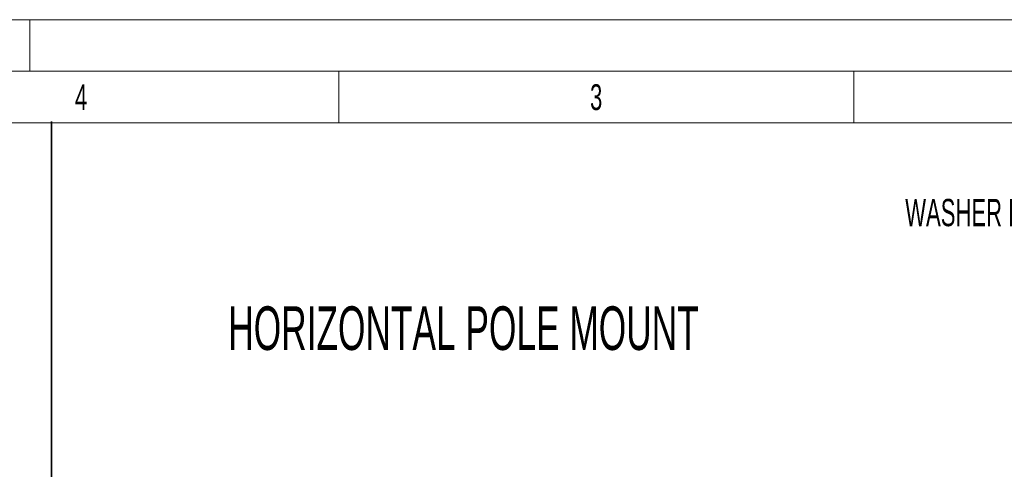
# Model space of a CAD drawing. Header units: millimetres. Extents: x 0 to 1680, y 0 to 1188.
# Tile 35 of 40: x 916 to 1298, y 1013 to 1188. Entities that reach past the tile are written whole.
import ezdxf

# ---------------------------------------------------------------- set-up
doc = ezdxf.new("R2010")
doc.units = ezdxf.units.MM
doc.header["$LTSCALE"] = 4
doc.layers.add('FORMAT', color=7, linetype='Continuous')
doc.styles.add('SLDTEXTSTYLE0', font='TXT', dxfattribs={"width": 0.605})
doc.styles.add('SLDTEXTSTYLE1', font='TXT', dxfattribs={"width": 0.638186})

# ---------------------------------------------------------------- blocks, each defined once
blk = doc.blocks.new('SW_NOTE_28')
at = {"layer": 'FORMAT', "color": 0, "attachment_point": 3, "style": 'SLDTEXTSTYLE0'}
for s, insert, char_height in [('4x 4114600', (-0.54, 19.69), 10.583), ('WASHER FLAT SPECIAL SST', (1.31, 5.58), 10.5833)]:
    blk.add_mtext(s, dxfattribs=dict(at, insert=insert, char_height=char_height))

msp = doc.modelspace()

# ---------------------------------------------------------------- linework, layer by layer
at = {"color": 7, "linetype": 'Continuous', "lineweight": 18}
for p, q in [((1680, 1188), (0, 1188)), ((920, 1168), (920, 1188)), ((1660, 1168), (20, 1168)), ((1040, 1168), (1040, 1148)), ((1240, 1168), (1240, 1148)), ((1040, 1148), (840, 1148)), ((1240, 1148), (1040, 1148)), ((1440, 1148), (1240, 1148))]:
    msp.add_line(p, q, dxfattribs=at)
at = {"layer": 'FORMAT', "lineweight": 35}
msp.add_line((928.48, 241), (928.48, 1148.47), dxfattribs=at)

# ---------------------------------------------------------------- block references
at = {"layer": 'FORMAT'}
msp.add_blockref('SW_NOTE_28', (1377.1, 1112.86), dxfattribs=at)

# ---------------------------------------------------------------- texts
at = {"color": 7, "linetype": 'Continuous', "lineweight": 0, "char_height": 10, "attachment_point": 2, "style": 'SLDTEXTSTYLE1'}
for s, insert in [('4', (939.93, 1162.94)), ('3', (1139.93, 1162.94))]:
    msp.add_mtext(s, dxfattribs=dict(at, insert=insert))
at = {"layer": 'FORMAT', "insert": (997.07, 1076.74), "char_height": 16.9333, "attachment_point": 1, "style": 'SLDTEXTSTYLE0'}
msp.add_mtext('HORIZONTAL POLE MOUNT', dxfattribs=at)

doc.saveas('drawing.dxf')
